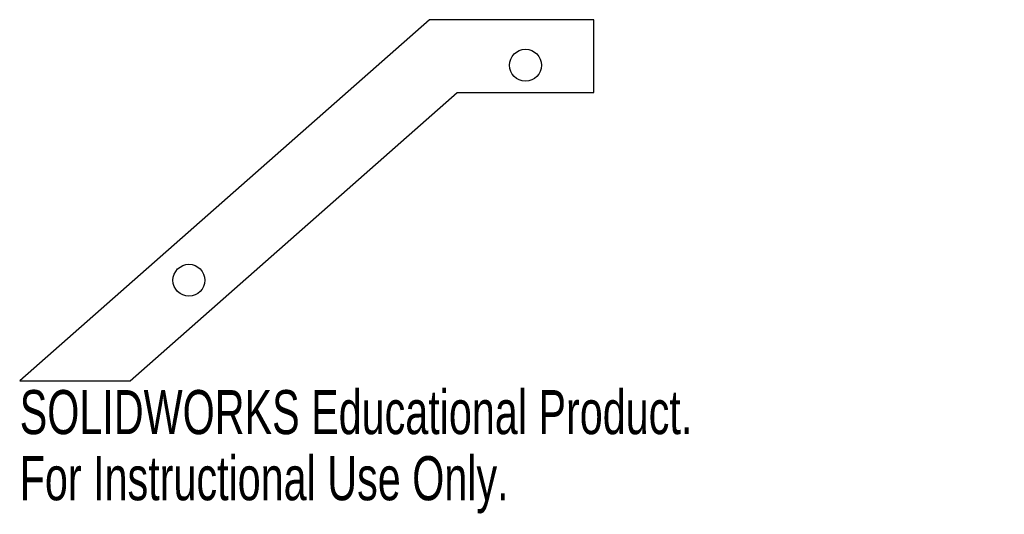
# Model space of a CAD drawing. Header units: millimetres. Extents: x -77 to 31, y 29 to 83.
import ezdxf

# ---------------------------------------------------------------- set-up
doc = ezdxf.new("R2010")
doc.units = ezdxf.units.MM
doc.styles.add('SLDTEXTSTYLE0', font='TXT', dxfattribs={"width": 0.7})

msp = doc.modelspace()

# ---------------------------------------------------------------- linework, layer by layer
at = {"color": 7, "linetype": 'Continuous', "lineweight": 25}
for p, q in [((-32.12, 83), (-77, 43.4)), ((-14.09, 83), (-32.12, 83)), ((-14.09, 75), (-14.09, 83)), ((-64.91, 43.4), (-29.09, 75)), ((-29.09, 75), (-14.09, 75)), ((-77, 43.4), (-64.91, 43.4))]:
    msp.add_line(p, q, dxfattribs=at)
for centre in [(-21.59, 78), (-58.46, 54.42)]:
    msp.add_circle(centre, 1.75, dxfattribs=at)

# ---------------------------------------------------------------- texts
at = {"color": 7, "linetype": 'Continuous', "char_height": 4.8336, "attachment_point": 1, "style": 'SLDTEXTSTYLE0'}
for s, insert in [('SOLIDWORKS Educational Product.', (-77, 42.38)), ('For Instructional Use Only.', (-77, 35.13))]:
    msp.add_mtext(s, dxfattribs=dict(at, insert=insert))

doc.saveas('drawing.dxf')
